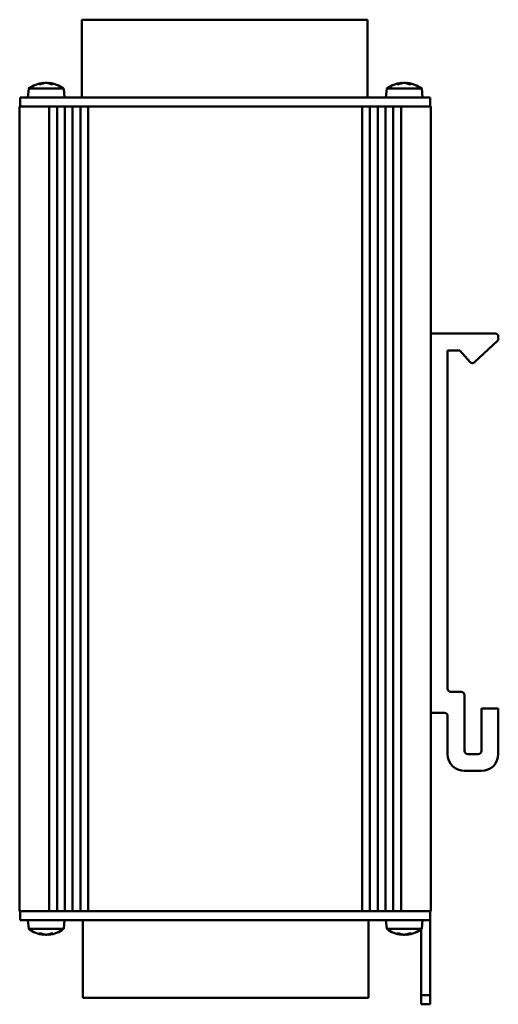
# Model space of a CAD drawing. Header units: millimetres. Extents: x 157 to 425, y 107 to 349.
# Tile 1 of 3: x 157 to 210, y 107 to 215. Entities that reach past the tile are written whole.
import ezdxf

# ---------------------------------------------------------------- set-up
doc = ezdxf.new("R2010")
doc.units = ezdxf.units.MM
doc.layers.add('Viditelná (ISO)', color=7, linetype='Continuous', lineweight=50)

msp = doc.modelspace()

# ---------------------------------------------------------------- linework, layer by layer
at = {"layer": 'Viditelná (ISO)'}
for p, q in [((163.99, 214.58), (163.99, 206.08)), ((195.26, 214.58), (163.99, 214.58)), ((195.26, 214.58), (195.26, 206.08)), ((158.16, 207.04), (158.07, 206.08)), ((158.16, 207.04), (161.99, 207.04)), ((159.51, 207.54), (159.32, 207.54)), ((159.79, 207.67), (159.79, 207.63)), ((160.36, 207.67), (160.35, 207.62)), ((160.81, 207.54), (160.61, 207.54)), ((161.99, 207.04), (162.07, 206.08)), ((197.36, 207.04), (197.27, 206.08)), ((197.36, 207.04), (201.19, 207.04)), ((198.71, 207.54), (198.52, 207.54)), ((198.99, 207.67), (198.99, 207.63)), ((199.56, 207.67), (199.55, 207.62)), ((200.01, 207.54), (199.81, 207.54)), ((201.19, 207.04), (201.27, 206.08)), ((160.07, 206.08), (157.22, 206.08)), ((157.22, 205.08), (157.22, 206.08)), ((160.07, 206.08), (199.27, 206.08)), ((202.12, 206.08), (199.27, 206.08)), ((202.12, 205.08), (202.12, 206.08)), ((157.17, 205.08), (157.17, 205.08)), ((157.17, 205.08), (159.99, 205.08)), ((157.17, 205.08), (157.17, 205.08)), ((157.17, 205.08), (157.17, 117.08)), ((157.17, 117.08), (157.17, 205.08)), ((159.99, 205.08), (160.2, 205.08)), ((161.5, 205.08), (160.2, 205.08)), ((160.42, 117.08), (160.42, 205.08)), ((161.27, 205.08), (161.27, 117.08)), ((161.5, 205.08), (161.9, 205.08)), ((163.2, 205.08), (161.9, 205.08)), ((162.12, 117.08), (162.12, 205.08)), ((162.97, 205.08), (162.97, 117.08)), ((163.2, 205.08), (163.6, 205.08)), ((164.9, 205.08), (163.6, 205.08)), ((163.82, 117.08), (163.82, 205.08)), ((164.67, 205.08), (164.67, 117.08)), ((164.9, 205.08), (165.1, 205.08)), ((194.25, 205.08), (165.1, 205.08)), ((194.25, 205.08), (194.45, 205.08)), ((195.75, 205.08), (194.45, 205.08)), ((194.67, 117.08), (194.67, 205.08)), ((195.52, 205.08), (195.52, 117.08)), ((195.75, 205.08), (196.15, 205.08)), ((197.45, 205.08), (196.15, 205.08)), ((196.37, 117.08), (196.37, 205.08)), ((197.22, 205.08), (197.22, 117.08)), ((197.45, 205.08), (197.85, 205.08)), ((199.15, 205.08), (197.85, 205.08)), ((198.07, 117.08), (198.07, 205.08)), ((198.92, 205.08), (198.92, 117.08)), ((199.15, 205.08), (199.35, 205.08)), ((199.35, 205.08), (202.17, 205.08)), ((202.17, 180.25), (202.17, 205.08)), ((202.17, 205.08), (202.17, 117.08)), ((202.17, 205.08), (202.17, 205.08)), ((202.17, 205.08), (202.17, 205.08)), ((209.23, 180.25), (202.17, 180.25)), ((209.57, 179.7), (209.57, 179.91)), ((206.98, 177.1), (209.47, 179.45)), ((204.02, 141.4), (204.02, 178.4)), ((204.02, 178.4), (205.37, 178.4)), ((205.37, 178.4), (206.49, 177.12)), ((205.53, 141.05), (204.37, 141.05)), ((205.87, 134.6), (205.87, 140.71)), ((209.57, 139.25), (207.72, 139.25)), ((207.72, 139.25), (207.72, 134.6)), ((209.57, 134.25), (209.57, 139.25)), ((202.17, 138.75), (203.68, 138.75)), ((202.17, 117.08), (202.17, 138.75)), ((204.02, 138.41), (204.02, 134.25)), ((207.38, 134.25), (206.22, 134.25)), ((205.87, 132.4), (207.72, 132.4)), ((157.17, 117.08), (157.17, 117.08)), ((159.99, 117.08), (157.17, 117.08)), ((157.17, 117.08), (157.17, 117.08)), ((157.22, 117.08), (157.22, 116.08)), ((160.2, 117.08), (159.99, 117.08)), ((161.5, 117.08), (160.2, 117.08)), ((161.9, 117.08), (161.5, 117.08)), ((163.2, 117.08), (161.9, 117.08)), ((163.6, 117.08), (163.2, 117.08)), ((164.9, 117.08), (163.6, 117.08)), ((165.1, 117.08), (164.9, 117.08)), ((165.1, 117.08), (194.25, 117.08)), ((194.45, 117.08), (194.25, 117.08)), ((195.75, 117.08), (194.45, 117.08)), ((196.15, 117.08), (195.75, 117.08)), ((197.45, 117.08), (196.15, 117.08)), ((197.85, 117.08), (197.45, 117.08)), ((199.15, 117.08), (197.85, 117.08)), ((199.35, 117.08), (199.15, 117.08)), ((202.17, 117.08), (199.35, 117.08)), ((202.12, 117.08), (202.12, 116.08)), ((202.17, 117.08), (202.17, 117.08)), ((202.17, 117.08), (202.17, 117.08)), ((160.07, 116.08), (157.22, 116.08)), ((158.16, 115.12), (158.07, 116.08)), ((160.07, 116.08), (199.27, 116.08)), ((161.99, 115.12), (162.07, 116.08)), ((164.09, 107.58), (164.09, 116.08)), ((195.36, 107.58), (195.36, 116.08)), ((197.36, 115.12), (197.27, 116.08)), ((202.12, 116.08), (199.27, 116.08)), ((201.19, 115.12), (201.27, 116.08)), ((202.12, 116.08), (202.12, 107.88)), ((161.99, 115.12), (158.16, 115.12)), ((159.32, 114.62), (159.51, 114.62)), ((159.79, 114.49), (159.79, 114.53)), ((160.36, 114.49), (160.35, 114.53)), ((160.61, 114.62), (160.81, 114.62)), ((201.19, 115.12), (197.36, 115.12)), ((198.52, 114.62), (198.71, 114.62)), ((198.99, 114.49), (198.99, 114.53)), ((199.56, 114.49), (199.55, 114.53)), ((199.81, 114.62), (200.01, 114.62)), ((201.12, 115.07), (201.12, 107.88)), ((201.12, 107.88), (201.12, 106.88)), ((202.12, 107.88), (201.12, 107.88)), ((202.12, 106.88), (202.12, 107.88)), ((164.09, 107.58), (195.36, 107.58)), ((201.12, 106.88), (202.12, 106.88))]:
    msp.add_line(p, q, dxfattribs=at)
for centre, radius, start, end in [((160.07, 204.48), 3.2, 95.0927, 126.7744), ((160.07, 204.48), 3.2, 53.2256, 84.9073), ((199.27, 204.48), 3.2, 95.0927, 126.7744), ((199.27, 204.48), 3.2, 53.2256, 84.9073), ((209.23, 179.91), 0.345, 0, 90), ((209.23, 179.7), 0.345, 313.45, 0), ((206.75, 177.35), 0.345, 221.0548, 313.45), ((204.37, 141.4), 0.345, 180, 270), ((205.53, 140.71), 0.345, 0, 90), ((203.68, 138.41), 0.345, 0, 90), ((205.87, 134.25), 1.85, 180, 270), ((206.22, 134.6), 0.345, 180, 270), ((207.38, 134.6), 0.345, 270, 0), ((207.72, 134.25), 1.85, 270, 0), ((160.07, 117.68), 3.2, 233.2256, 264.9073), ((160.07, 117.68), 3.2, 275.0927, 306.7744), ((199.27, 117.68), 3.2, 233.2256, 264.9073), ((199.27, 117.68), 3.2, 275.0927, 306.7744)]:
    msp.add_arc(centre, radius, start, end, dxfattribs=at)
for centre, major_axis, ratio, start_param, end_param in [((160.15, 204.49), (-0.39, 3.17), 0.707107, 0.002091, 0.205724), ((160, 204.49), (0.41, 3.17), 0.727507, 0.182594, 0.386227), ((160.15, 204.49), (-0.39, 3.17), 0.701715, 5.903584, 6.107217), ((160.15, 204.49), (-0.41, 3.17), 0.727507, 6.021245, 6.100591), ((159.99, 204.49), (0.38, 3.18), 0.680543, 6.07121, 6.274843), ((199.35, 204.49), (-0.39, 3.17), 0.707107, 0.002091, 0.205724), ((199.2, 204.49), (0.41, 3.17), 0.727507, 0.182594, 0.386227), ((199.35, 204.49), (-0.39, 3.17), 0.701715, 5.903584, 6.107217), ((199.35, 204.49), (-0.41, 3.17), 0.727507, 6.021245, 6.100591), ((199.19, 204.49), (0.38, 3.18), 0.680543, 6.07121, 6.274843), ((160.15, 117.67), (-0.39, -3.17), 0.707107, 6.077461, 6.281094), ((160, 117.67), (0.41, -3.17), 0.727507, 5.896958, 6.100591), ((160.15, 117.67), (-0.39, -3.17), 0.701715, 0.175968, 0.379602), ((160.15, 117.67), (-0.41, -3.17), 0.727507, 0.182594, 0.26194), ((159.99, 117.67), (0.38, -3.18), 0.680543, 0.008342, 0.211976), ((199.35, 117.67), (-0.39, -3.17), 0.707107, 6.077461, 6.281094), ((199.2, 117.67), (0.41, -3.17), 0.727507, 5.896958, 6.100591), ((199.35, 117.67), (-0.39, -3.17), 0.701715, 0.175968, 0.379602), ((199.35, 117.67), (-0.41, -3.17), 0.727507, 0.182594, 0.26194), ((199.19, 117.67), (0.38, -3.18), 0.680543, 0.008342, 0.211976)]:
    msp.add_ellipse(centre, major_axis=major_axis, ratio=ratio, start_param=start_param, end_param=end_param, dxfattribs=at)
for points in [[(159.31, 207.54), (159.31, 207.54), (159.32, 207.54), (159.32, 207.54)], [(160.81, 207.54), (160.81, 207.54), (160.82, 207.54), (160.82, 207.54)], [(198.51, 207.54), (198.51, 207.54), (198.52, 207.54), (198.52, 207.54)], [(200.01, 207.54), (200.01, 207.54), (200.02, 207.54), (200.02, 207.54)], [(159.32, 114.62), (159.32, 114.62), (159.31, 114.62), (159.31, 114.62)], [(160.82, 114.62), (160.82, 114.62), (160.81, 114.62), (160.81, 114.62)], [(198.52, 114.62), (198.52, 114.62), (198.51, 114.62), (198.51, 114.62)], [(200.02, 114.62), (200.02, 114.62), (200.01, 114.62), (200.01, 114.62)]]:
    msp.add_open_spline(points, degree=3, dxfattribs=at)
for points, knots in [([(159.79, 207.67), (159.79, 207.67), (159.79, 207.67), (159.79, 207.67), (159.79, 207.67), (159.77, 207.66), (159.76, 207.66), (159.75, 207.66)], [0.009192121, 0.009192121, 0.009192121, 0.009192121, 0.009613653, 0.009613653, 0.014422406, 0.014422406, 0.018854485, 0.018854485, 0.018854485, 0.018854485]), ([(159.98, 207.66), (159.99, 207.66), (160.01, 207.66), (160.04, 207.67), (160.05, 207.67), (160.09, 207.67), (160.1, 207.67), (160.13, 207.66), (160.15, 207.66), (160.16, 207.66)], [0, 0, 0, 0, 0.00480683, 0.00480683, 0.00961365, 0.00961365, 0.01442241, 0.01442241, 0.01885448, 0.01885448, 0.01885448, 0.01885448]), ([(160.17, 207.66), (160.16, 207.66), (160.14, 207.66), (160.11, 207.67), (160.09, 207.67), (160.08, 207.67), (160.07, 207.67), (160.07, 207.67)], [0, 0, 0, 0, 0.004806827, 0.004806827, 0.009613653, 0.009613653, 0.009952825, 0.009952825, 0.009952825, 0.009952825]), ([(160.39, 207.66), (160.38, 207.66), (160.37, 207.66), (160.36, 207.67), (160.36, 207.67), (160.36, 207.67), (160.36, 207.67), (160.36, 207.67)], [0, 0, 0, 0, 0.004806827, 0.004806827, 0.009613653, 0.009613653, 0.009952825, 0.009952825, 0.009952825, 0.009952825]), ([(198.99, 207.67), (198.99, 207.67), (198.99, 207.67), (198.99, 207.67), (198.99, 207.67), (198.97, 207.66), (198.96, 207.66), (198.95, 207.66)], [0.009192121, 0.009192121, 0.009192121, 0.009192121, 0.009613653, 0.009613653, 0.014422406, 0.014422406, 0.018854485, 0.018854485, 0.018854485, 0.018854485]), ([(199.18, 207.66), (199.19, 207.66), (199.21, 207.66), (199.24, 207.67), (199.25, 207.67), (199.29, 207.67), (199.3, 207.67), (199.33, 207.66), (199.35, 207.66), (199.36, 207.66)], [0, 0, 0, 0, 0.00480683, 0.00480683, 0.00961365, 0.00961365, 0.01442241, 0.01442241, 0.01885448, 0.01885448, 0.01885448, 0.01885448]), ([(199.37, 207.66), (199.36, 207.66), (199.34, 207.66), (199.31, 207.67), (199.29, 207.67), (199.28, 207.67), (199.27, 207.67), (199.27, 207.67)], [0, 0, 0, 0, 0.004806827, 0.004806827, 0.009613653, 0.009613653, 0.009952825, 0.009952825, 0.009952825, 0.009952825]), ([(199.59, 207.66), (199.58, 207.66), (199.57, 207.66), (199.56, 207.67), (199.56, 207.67), (199.56, 207.67), (199.56, 207.67), (199.56, 207.67)], [0, 0, 0, 0, 0.004806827, 0.004806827, 0.009613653, 0.009613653, 0.009952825, 0.009952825, 0.009952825, 0.009952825]), ([(159.75, 114.5), (159.76, 114.49), (159.77, 114.49), (159.79, 114.49), (159.79, 114.49), (159.79, 114.49), (159.79, 114.49), (159.79, 114.49)], [0, 0, 0, 0, 0.004806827, 0.004806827, 0.009613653, 0.009613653, 0.009662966, 0.009662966, 0.009662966, 0.009662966]), ([(160.16, 114.5), (160.15, 114.49), (160.13, 114.49), (160.1, 114.49), (160.08, 114.49), (160.05, 114.49), (160.03, 114.49), (160, 114.49), (159.99, 114.49), (159.98, 114.5)], [0, 0, 0, 0, 0.00480683, 0.00480683, 0.00961365, 0.00961365, 0.01442241, 0.01442241, 0.01885448, 0.01885448, 0.01885448, 0.01885448]), ([(160.07, 114.49), (160.08, 114.49), (160.08, 114.49), (160.1, 114.49), (160.11, 114.49), (160.14, 114.49), (160.16, 114.49), (160.17, 114.5)], [0.00890496, 0.00890496, 0.00890496, 0.00890496, 0.009613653, 0.009613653, 0.014422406, 0.014422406, 0.018854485, 0.018854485, 0.018854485, 0.018854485]), ([(160.36, 114.49), (160.36, 114.49), (160.36, 114.49), (160.36, 114.49), (160.36, 114.49), (160.37, 114.49), (160.38, 114.49), (160.39, 114.5)], [0.00890496, 0.00890496, 0.00890496, 0.00890496, 0.009613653, 0.009613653, 0.014422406, 0.014422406, 0.018854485, 0.018854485, 0.018854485, 0.018854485]), ([(198.95, 114.5), (198.96, 114.49), (198.97, 114.49), (198.99, 114.49), (198.99, 114.49), (198.99, 114.49), (198.99, 114.49), (198.99, 114.49)], [0, 0, 0, 0, 0.004806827, 0.004806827, 0.009613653, 0.009613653, 0.009662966, 0.009662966, 0.009662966, 0.009662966]), ([(199.36, 114.5), (199.35, 114.49), (199.33, 114.49), (199.3, 114.49), (199.28, 114.49), (199.25, 114.49), (199.23, 114.49), (199.2, 114.49), (199.19, 114.49), (199.18, 114.5)], [0, 0, 0, 0, 0.00480683, 0.00480683, 0.00961365, 0.00961365, 0.01442241, 0.01442241, 0.01885448, 0.01885448, 0.01885448, 0.01885448]), ([(199.27, 114.49), (199.28, 114.49), (199.28, 114.49), (199.3, 114.49), (199.31, 114.49), (199.34, 114.49), (199.36, 114.49), (199.37, 114.5)], [0.00890496, 0.00890496, 0.00890496, 0.00890496, 0.009613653, 0.009613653, 0.014422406, 0.014422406, 0.018854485, 0.018854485, 0.018854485, 0.018854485]), ([(199.56, 114.49), (199.56, 114.49), (199.56, 114.49), (199.56, 114.49), (199.56, 114.49), (199.57, 114.49), (199.58, 114.49), (199.59, 114.5)], [0.00890496, 0.00890496, 0.00890496, 0.00890496, 0.009613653, 0.009613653, 0.014422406, 0.014422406, 0.018854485, 0.018854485, 0.018854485, 0.018854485])]:
    msp.add_open_spline(points, degree=3, knots=knots, dxfattribs=at)

doc.saveas('drawing.dxf')
